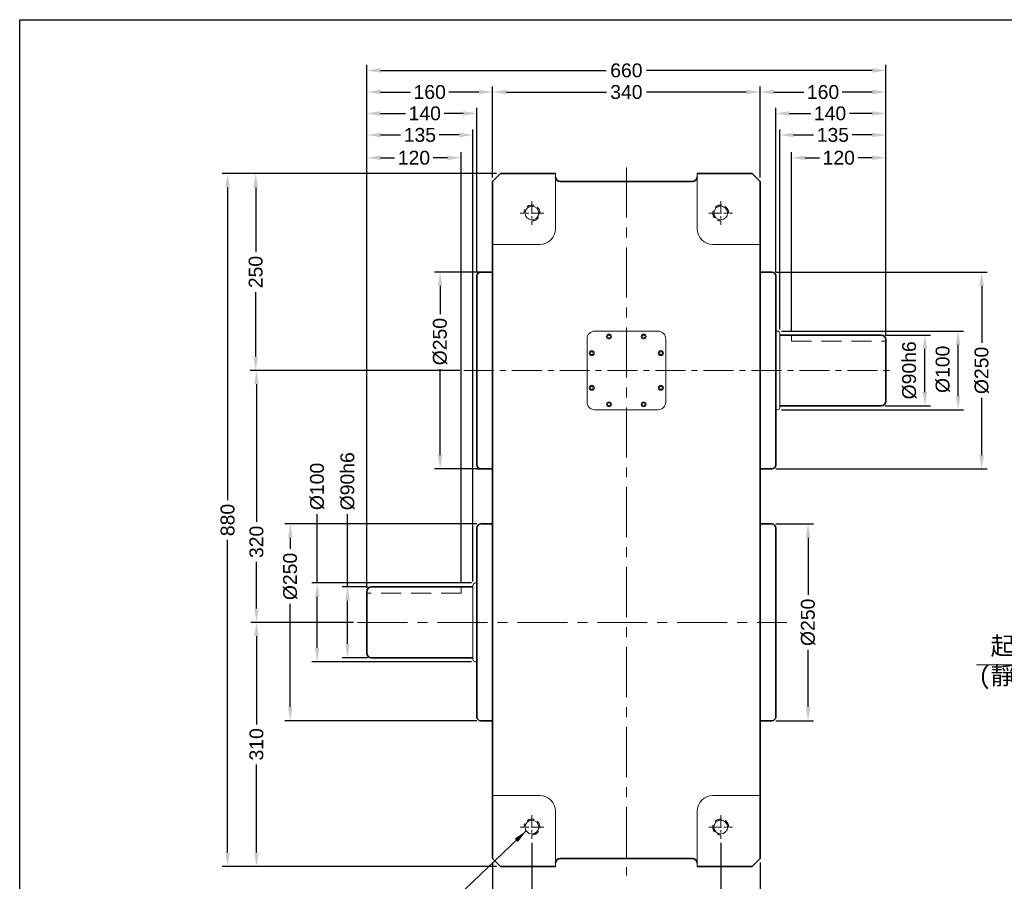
# Model space of a CAD drawing. Header units: inches. Extents: x -25 to 2379, y 26 to 1706.
# Tile 2 of 3: x -25 to 1227, y 611 to 1706. Entities that reach past the tile are written whole.
import ezdxf

# ---------------------------------------------------------------- set-up
doc = ezdxf.new("R2010")
doc.units = ezdxf.units.IN
doc.header["$MEASUREMENT"] = 0
doc.linetypes.add('CENTER', pattern=[50.8, 31.75, -6.35, 6.35, -6.35])
doc.linetypes.add('HIDDEN2', pattern=[4.7625, 3.175, -1.5875])
doc.layers.add('A主綫', color=7, linetype='Continuous')
for name, color, linetype, lineweight in [('中心線', 1, 'CENTER', 20), ('付虛線', 54, 'HIDDEN2', 15), ('實線', 7, 'Continuous', 35), ('標注', 3, 'Continuous', 20), ('細實線', 7, 'Continuous', 20)]:
    doc.layers.add(name, color=color, linetype=linetype, lineweight=lineweight)
doc.styles.get("Standard").update_dxf_attribs({"font": 'arial.ttf'})
doc.dimstyles.new('PU320DS', dxfattribs={"dimtxt": 17.6, "dimasz": 17.5, "dimexe": 7, "dimexo": 5, "dimgap": 6, "dimtad": 0, "dimdec": 4, "dimdsep": 46, "dimtxsty": 'Standard', "dimcen": 0, "dimadec": 0, "dimazin": 0, "dimtfac": 1, "dimtdec": 4, "dimtofl": 0, "dimtmove": 0, "dimatfit": 3, "dimfxl": 0, "dimtolj": 1, "dimtzin": 0, "dimarcsym": 0})

# ---------------------------------------------------------------- blocks, each defined once
blk = doc.blocks.new('*D8')
at = {"layer": 'Defpoints', "color": 0, "ltscale": 0.5}
for p in [(391.8, 985), (422.2, 985), (422.2, 895)]:
    blk.add_point(p, dxfattribs=at)
at = {"layer": '標注', "color": 0, "lineweight": -2, "ltscale": 0.5}
for p, q in [((391.8, 985), (391.8, 1077.4)), ((417.2, 985), (384.8, 985)), ((391.8, 912.5), (391.8, 967.5)), ((417.2, 895), (384.8, 895))]:
    blk.add_line(p, q, dxfattribs=at)
at = {"layer": '標注', "color": 0, "ltscale": 0.5}
for points in [[(388.8, 967.5), (394.7, 967.5), (391.8, 985)], [(388.8, 912.5), (394.7, 912.5), (391.8, 895)]]:
    blk.add_solid(points, dxfattribs=at)
at = {"layer": '標注', "color": 0, "ltscale": 0.5, "insert": (391.8, 1119.2), "char_height": 17.6, "attachment_point": 5, "rotation": 90}
blk.add_mtext('\\A1;%%C90h6', dxfattribs=at)
blk = doc.blocks.new('*D9')
at = {"layer": 'Defpoints', "color": 0, "ltscale": 0.5}
for p in [(554.2, 990), (353.2, 890), (554.2, 890)]:
    blk.add_point(p, dxfattribs=at)
at = {"layer": '標注', "color": 0, "lineweight": -2, "ltscale": 0.5}
for p, q in [((353.2, 990), (353.2, 1077.6)), ((549.2, 990), (346.2, 990)), ((353.2, 907.5), (353.2, 972.5)), ((549.2, 890), (346.2, 890))]:
    blk.add_line(p, q, dxfattribs=at)
at = {"layer": '標注', "color": 0, "ltscale": 0.5}
for points in [[(350.3, 972.5), (356.1, 972.5), (353.2, 990)], [(350.3, 907.5), (356.1, 907.5), (353.2, 890)]]:
    blk.add_solid(points, dxfattribs=at)
at = {"layer": '標注', "color": 0, "ltscale": 0.5, "insert": (353.2, 1112.6), "char_height": 17.6, "attachment_point": 5, "rotation": 90}
blk.add_mtext('\\A1;%%C100', dxfattribs=at)
blk = doc.blocks.new('*D10')
at = {"layer": 'Defpoints', "color": 0, "ltscale": 0.5}
for p in [(561.2, 1065), (319, 815), (561.2, 815)]:
    blk.add_point(p, dxfattribs=at)
at = {"layer": '標注', "color": 0, "lineweight": -2, "ltscale": 0.5}
for p, q in [((556.2, 1065), (312, 1065)), ((319, 1047.5), (319, 1033.3)), ((319, 832.5), (319, 963.3)), ((556.2, 815), (312, 815))]:
    blk.add_line(p, q, dxfattribs=at)
at = {"layer": '標注', "color": 0, "ltscale": 0.5}
for points in [[(316.1, 1047.5), (321.9, 1047.5), (319, 1065)], [(316.1, 832.5), (321.9, 832.5), (319, 815)]]:
    blk.add_solid(points, dxfattribs=at)
at = {"layer": '標注', "color": 0, "ltscale": 0.5, "insert": (319, 998.3), "char_height": 17.6, "attachment_point": 5, "rotation": 90}
blk.add_mtext('\\A1;%%C250', dxfattribs=at)
blk = doc.blocks.new('*D11')
at = {"layer": 'Defpoints', "color": 0, "ltscale": 0.5}
for p in [(586.2, 1510), (275, 1260), (539.5, 1260)]:
    blk.add_point(p, dxfattribs=at)
at = {"layer": '標注', "color": 0, "lineweight": -2, "ltscale": 0.5}
for p, q in [((581.2, 1510), (268, 1510)), ((275, 1492.5), (275, 1410.5)), ((275, 1277.5), (275, 1359.4)), ((534.5, 1260), (268, 1260))]:
    blk.add_line(p, q, dxfattribs=at)
at = {"layer": '標注', "color": 0, "ltscale": 0.5}
for points in [[(272.1, 1492.5), (277.9, 1492.5), (275, 1510)], [(272.1, 1277.5), (277.9, 1277.5), (275, 1260)]]:
    blk.add_solid(points, dxfattribs=at)
at = {"layer": '標注', "color": 0, "ltscale": 0.5, "insert": (275, 1385), "char_height": 17.6, "attachment_point": 5, "rotation": 90}
blk.add_mtext('\\A1;250', dxfattribs=at)
blk = doc.blocks.new('*D12')
at = {"layer": 'Defpoints', "color": 0, "ltscale": 0.5}
for p in [(539.5, 1260), (276, 940), (404.5, 940)]:
    blk.add_point(p, dxfattribs=at)
at = {"layer": '標注', "color": 0, "lineweight": -2, "ltscale": 0.5}
for p, q in [((534.5, 1260), (269, 1260)), ((276, 1242.5), (276, 1067.6)), ((276, 957.5), (276, 1016.8)), ((399.5, 940), (269, 940))]:
    blk.add_line(p, q, dxfattribs=at)
at = {"layer": '標注', "color": 0, "ltscale": 0.5}
for points in [[(273.1, 1242.5), (278.9, 1242.5), (276, 1260)], [(273.1, 957.5), (278.9, 957.5), (276, 940)]]:
    blk.add_solid(points, dxfattribs=at)
at = {"layer": '標注', "color": 0, "ltscale": 0.5, "insert": (276, 1042.2), "char_height": 17.6, "attachment_point": 5, "rotation": 90}
blk.add_mtext('\\A1;320', dxfattribs=at)
blk = doc.blocks.new('*D13')
at = {"layer": 'Defpoints', "color": 0, "ltscale": 0.5}
for p in [(404.5, 940), (276, 630), (586.2, 630)]:
    blk.add_point(p, dxfattribs=at)
at = {"layer": '標注', "color": 0, "lineweight": -2, "ltscale": 0.5}
for p, q in [((399.5, 940), (269, 940)), ((276, 922.5), (276, 810.4)), ((276, 647.5), (276, 759.6)), ((581.2, 630), (269, 630))]:
    blk.add_line(p, q, dxfattribs=at)
at = {"layer": '標注', "color": 0, "ltscale": 0.5}
for points in [[(273.1, 922.5), (278.9, 922.5), (276, 940)], [(273.1, 647.5), (278.9, 647.5), (276, 630)]]:
    blk.add_solid(points, dxfattribs=at)
at = {"layer": '標注', "color": 0, "ltscale": 0.5, "insert": (276, 785), "char_height": 17.6, "attachment_point": 5, "rotation": 90}
blk.add_mtext('\\A1;310', dxfattribs=at)
blk = doc.blocks.new('*D1')
at = {"layer": 'Defpoints', "color": 0, "ltscale": 0.5}
for p in [(239.3, 1510), (586.2, 1510), (586.2, 630)]:
    blk.add_point(p, dxfattribs=at)
at = {"layer": '標注', "color": 0, "lineweight": -2, "ltscale": 0.5}
for p, q in [((581.2, 1510), (232.3, 1510)), ((239.3, 1492.5), (239.3, 1095.4)), ((239.3, 647.5), (239.3, 1044.6)), ((581.2, 630), (232.3, 630))]:
    blk.add_line(p, q, dxfattribs=at)
at = {"layer": '標注', "color": 0, "ltscale": 0.5}
for points in [[(236.4, 1492.5), (242.2, 1492.5), (239.3, 1510)], [(236.4, 647.5), (242.2, 647.5), (239.3, 630)]]:
    blk.add_solid(points, dxfattribs=at)
at = {"layer": '標注', "color": 0, "ltscale": 0.5, "insert": (239.3, 1070), "char_height": 17.6, "attachment_point": 5, "rotation": 90}
blk.add_mtext('\\A1;880', dxfattribs=at)
blk = doc.blocks.new('*D14')
at = {"layer": 'Defpoints', "color": 0, "ltscale": 0.5}
for p in [(1070.2, 1305), (1125.7, 1305), (1070.2, 1215)]:
    blk.add_point(p, dxfattribs=at)
at = {"layer": '標注', "color": 0, "lineweight": -2, "ltscale": 0.5}
for p, q in [((1075.2, 1305), (1132.7, 1305)), ((1125.7, 1232.5), (1125.7, 1287.5)), ((1075.2, 1215), (1132.7, 1215))]:
    blk.add_line(p, q, dxfattribs=at)
at = {"layer": '標注', "color": 0, "ltscale": 0.5}
for points in [[(1122.8, 1287.5), (1128.6, 1287.5), (1125.7, 1305)], [(1122.8, 1232.5), (1128.6, 1232.5), (1125.7, 1215)]]:
    blk.add_solid(points, dxfattribs=at)
at = {"layer": '標注', "color": 0, "ltscale": 0.5, "insert": (1105.9, 1260.1), "char_height": 17.6, "attachment_point": 5, "rotation": 90}
blk.add_mtext('\\A1;%%C90h6', dxfattribs=at)
blk = doc.blocks.new('*D15')
at = {"layer": 'Defpoints', "color": 0, "ltscale": 0.5}
for p in [(938.2, 1310), (1167.9, 1310), (938.2, 1210)]:
    blk.add_point(p, dxfattribs=at)
at = {"layer": '標注', "color": 0, "lineweight": -2, "ltscale": 0.5}
for p, q in [((943.2, 1310), (1174.9, 1310)), ((1167.9, 1227.5), (1167.9, 1292.5)), ((943.2, 1210), (1174.9, 1210))]:
    blk.add_line(p, q, dxfattribs=at)
at = {"layer": '標注', "color": 0, "ltscale": 0.5}
for points in [[(1165, 1292.5), (1170.8, 1292.5), (1167.9, 1310)], [(1165, 1227.5), (1170.8, 1227.5), (1167.9, 1210)]]:
    blk.add_solid(points, dxfattribs=at)
at = {"layer": '標注', "color": 0, "ltscale": 0.5, "insert": (1148.5, 1261.4), "char_height": 17.6, "attachment_point": 5, "rotation": 90}
blk.add_mtext('\\A1;%%C100', dxfattribs=at)
blk = doc.blocks.new('*D16')
at = {"layer": 'Defpoints', "color": 0, "ltscale": 0.5}
for p in [(536.2, 1530.1), (416.2, 979), (536.2, 985)]:
    blk.add_point(p, dxfattribs=at)
at = {"layer": '標注', "color": 0, "lineweight": -2, "ltscale": 0.5}
for p, q in [((416.2, 984), (416.2, 1537.1)), ((433.7, 1530.1), (451.6, 1530.1)), ((518.7, 1530.1), (500.7, 1530.1)), ((536.2, 990), (536.2, 1537.1))]:
    blk.add_line(p, q, dxfattribs=at)
at = {"layer": '標注', "color": 0, "ltscale": 0.5}
for points in [[(433.7, 1533), (433.7, 1527.2), (416.2, 1530.1)], [(518.7, 1533), (518.7, 1527.2), (536.2, 1530.1)]]:
    blk.add_solid(points, dxfattribs=at)
at = {"layer": '標注', "color": 0, "ltscale": 0.5, "insert": (476.2, 1530.1), "char_height": 17.6, "attachment_point": 5}
blk.add_mtext('\\A1;120', dxfattribs=at)
blk = doc.blocks.new('*D17')
at = {"layer": 'Defpoints', "color": 0, "ltscale": 0.5}
for p in [(551.2, 1559.1), (416.2, 979), (551.2, 987)]:
    blk.add_point(p, dxfattribs=at)
at = {"layer": '標注', "color": 0, "lineweight": -2, "ltscale": 0.5}
for p, q in [((416.2, 984), (416.2, 1566.1)), ((551.2, 992), (551.2, 1566.1)), ((433.7, 1559.1), (459, 1559.1)), ((533.7, 1559.1), (508.3, 1559.1))]:
    blk.add_line(p, q, dxfattribs=at)
at = {"layer": '標注', "color": 0, "ltscale": 0.5}
for points in [[(433.7, 1562), (433.7, 1556.2), (416.2, 1559.1)], [(533.7, 1562), (533.7, 1556.2), (551.2, 1559.1)]]:
    blk.add_solid(points, dxfattribs=at)
at = {"layer": '標注', "color": 0, "ltscale": 0.5, "insert": (483.7, 1559.1), "char_height": 17.6, "attachment_point": 5}
blk.add_mtext('\\A1;135', dxfattribs=at)
blk = doc.blocks.new('*D18')
at = {"layer": 'Defpoints', "color": 0, "ltscale": 0.5}
for p in [(556.2, 1586.5), (556.2, 1380), (416.2, 979)]:
    blk.add_point(p, dxfattribs=at)
at = {"layer": '標注', "color": 0, "lineweight": -2, "ltscale": 0.5}
for p, q in [((416.2, 984), (416.2, 1593.5)), ((556.2, 1385), (556.2, 1593.5)), ((433.7, 1586.5), (465.3, 1586.5)), ((538.7, 1586.5), (514.5, 1586.5))]:
    blk.add_line(p, q, dxfattribs=at)
at = {"layer": '標注', "color": 0, "ltscale": 0.5}
for points in [[(433.7, 1589.4), (433.7, 1583.5), (416.2, 1586.5)], [(538.7, 1589.4), (538.7, 1583.5), (556.2, 1586.5)]]:
    blk.add_solid(points, dxfattribs=at)
at = {"layer": '標注', "color": 0, "ltscale": 0.5, "insert": (489.9, 1586.5), "char_height": 17.6, "attachment_point": 5}
blk.add_mtext('\\A1;140', dxfattribs=at)
blk = doc.blocks.new('*D19')
at = {"layer": 'Defpoints', "color": 0, "ltscale": 0.5}
for p in [(576.2, 1613.6), (576.2, 1500), (416.2, 979)]:
    blk.add_point(p, dxfattribs=at)
at = {"layer": '標注', "color": 0, "lineweight": -2, "ltscale": 0.5}
for p, q in [((416.2, 984), (416.2, 1620.6)), ((576.2, 1505), (576.2, 1620.6)), ((433.7, 1613.6), (471.6, 1613.6)), ((558.7, 1613.6), (520.7, 1613.6))]:
    blk.add_line(p, q, dxfattribs=at)
at = {"layer": '標注', "color": 0, "ltscale": 0.5}
for points in [[(433.7, 1616.6), (433.7, 1610.7), (416.2, 1613.6)], [(558.7, 1616.6), (558.7, 1610.7), (576.2, 1613.6)]]:
    blk.add_solid(points, dxfattribs=at)
at = {"layer": '標注', "color": 0, "ltscale": 0.5, "insert": (496.2, 1613.6), "char_height": 17.6, "attachment_point": 5}
blk.add_mtext('\\A1;160', dxfattribs=at)
blk = doc.blocks.new('*D2')
at = {"layer": 'Defpoints', "color": 0, "ltscale": 0.5}
for p in [(916.2, 1613.6), (576.2, 1500), (916.2, 1500)]:
    blk.add_point(p, dxfattribs=at)
at = {"layer": '標注', "color": 0, "lineweight": -2, "ltscale": 0.5}
for p, q in [((576.2, 1505), (576.2, 1620.6)), ((916.2, 1505), (916.2, 1620.6)), ((593.7, 1613.6), (720.8, 1613.6)), ((898.7, 1613.6), (771.6, 1613.6))]:
    blk.add_line(p, q, dxfattribs=at)
at = {"layer": '標注', "color": 0, "ltscale": 0.5}
for points in [[(593.7, 1616.6), (593.7, 1610.7), (576.2, 1613.6)], [(898.7, 1616.6), (898.7, 1610.7), (916.2, 1613.6)]]:
    blk.add_solid(points, dxfattribs=at)
at = {"layer": '標注', "color": 0, "ltscale": 0.5, "insert": (746.2, 1613.6), "char_height": 17.6, "attachment_point": 5}
blk.add_mtext('\\A1;340', dxfattribs=at)
blk = doc.blocks.new('*D3')
at = {"layer": 'Defpoints', "color": 0, "ltscale": 0.5}
for p in [(956.2, 1530.1), (956.2, 1305), (1076.2, 1299)]:
    blk.add_point(p, dxfattribs=at)
at = {"layer": '標注', "color": 0, "lineweight": -2, "ltscale": 0.5}
for p, q in [((956.2, 1310), (956.2, 1537.1)), ((973.7, 1530.1), (991.6, 1530.1)), ((1058.7, 1530.1), (1040.7, 1530.1)), ((1076.2, 1304), (1076.2, 1537.1))]:
    blk.add_line(p, q, dxfattribs=at)
at = {"layer": '標注', "color": 0, "ltscale": 0.5}
for points in [[(973.7, 1533), (973.7, 1527.2), (956.2, 1530.1)], [(1058.7, 1533), (1058.7, 1527.2), (1076.2, 1530.1)]]:
    blk.add_solid(points, dxfattribs=at)
at = {"layer": '標注', "color": 0, "ltscale": 0.5, "insert": (1016.2, 1530.1), "char_height": 17.6, "attachment_point": 5}
blk.add_mtext('\\A1;120', dxfattribs=at)
blk = doc.blocks.new('*D4')
at = {"layer": 'Defpoints', "color": 0, "ltscale": 0.5}
for p in [(941.2, 1559.1), (941.2, 1307), (1076.2, 1299)]:
    blk.add_point(p, dxfattribs=at)
at = {"layer": '標注', "color": 0, "lineweight": -2, "ltscale": 0.5}
for p, q in [((941.2, 1312), (941.2, 1566.1)), ((1076.2, 1304), (1076.2, 1566.1)), ((958.7, 1559.1), (984, 1559.1)), ((1058.7, 1559.1), (1033.3, 1559.1))]:
    blk.add_line(p, q, dxfattribs=at)
at = {"layer": '標注', "color": 0, "ltscale": 0.5}
for points in [[(958.7, 1562), (958.7, 1556.2), (941.2, 1559.1)], [(1058.7, 1562), (1058.7, 1556.2), (1076.2, 1559.1)]]:
    blk.add_solid(points, dxfattribs=at)
at = {"layer": '標注', "color": 0, "ltscale": 0.5, "insert": (1008.7, 1559.1), "char_height": 17.6, "attachment_point": 5}
blk.add_mtext('\\A1;135', dxfattribs=at)
blk = doc.blocks.new('*D5')
at = {"layer": 'Defpoints', "color": 0, "ltscale": 0.5}
for p in [(936.2, 1586.5), (936.2, 1380), (1076.2, 1299)]:
    blk.add_point(p, dxfattribs=at)
at = {"layer": '標注', "color": 0, "lineweight": -2, "ltscale": 0.5}
for p, q in [((936.2, 1385), (936.2, 1593.5)), ((1076.2, 1304), (1076.2, 1593.5)), ((953.7, 1586.5), (980.5, 1586.5)), ((1058.7, 1586.5), (1029.7, 1586.5))]:
    blk.add_line(p, q, dxfattribs=at)
at = {"layer": '標注', "color": 0, "ltscale": 0.5}
for points in [[(953.7, 1589.4), (953.7, 1583.5), (936.2, 1586.5)], [(1058.7, 1589.4), (1058.7, 1583.5), (1076.2, 1586.5)]]:
    blk.add_solid(points, dxfattribs=at)
at = {"layer": '標注', "color": 0, "ltscale": 0.5, "insert": (1005.1, 1586.5), "char_height": 17.6, "attachment_point": 5}
blk.add_mtext('\\A1;140', dxfattribs=at)
blk = doc.blocks.new('*D6')
at = {"layer": 'Defpoints', "color": 0, "ltscale": 0.5}
for p in [(916.2, 1613.6), (916.2, 1500), (1076.2, 1299)]:
    blk.add_point(p, dxfattribs=at)
at = {"layer": '標注', "color": 0, "lineweight": -2, "ltscale": 0.5}
for p, q in [((916.2, 1505), (916.2, 1620.6)), ((1076.2, 1304), (1076.2, 1620.6)), ((933.7, 1613.6), (971.6, 1613.6)), ((1058.7, 1613.6), (1020.7, 1613.6))]:
    blk.add_line(p, q, dxfattribs=at)
at = {"layer": '標注', "color": 0, "ltscale": 0.5}
for points in [[(933.7, 1616.6), (933.7, 1610.7), (916.2, 1613.6)], [(1058.7, 1616.6), (1058.7, 1610.7), (1076.2, 1613.6)]]:
    blk.add_solid(points, dxfattribs=at)
at = {"layer": '標注', "color": 0, "ltscale": 0.5, "insert": (996.2, 1613.6), "char_height": 17.6, "attachment_point": 5}
blk.add_mtext('\\A1;160', dxfattribs=at)
blk = doc.blocks.new('*D7')
at = {"layer": 'Defpoints', "color": 0, "ltscale": 0.5}
for p in [(1076.2, 1641.1), (1076.2, 1299), (416.2, 979)]:
    blk.add_point(p, dxfattribs=at)
at = {"layer": '標注', "color": 0, "lineweight": -2, "ltscale": 0.5}
for p, q in [((416.2, 984), (416.2, 1648.1)), ((433.7, 1641.1), (720.7, 1641.1)), ((1058.7, 1641.1), (771.6, 1641.1)), ((1076.2, 1304), (1076.2, 1648.1))]:
    blk.add_line(p, q, dxfattribs=at)
at = {"layer": '標注', "color": 0, "ltscale": 0.5}
for points in [[(433.7, 1644), (433.7, 1638.2), (416.2, 1641.1)], [(1058.7, 1644), (1058.7, 1638.2), (1076.2, 1641.1)]]:
    blk.add_solid(points, dxfattribs=at)
at = {"layer": '標注', "color": 0, "ltscale": 0.5, "insert": (746.2, 1641.1), "char_height": 17.6, "attachment_point": 5}
blk.add_mtext('\\A1;660', dxfattribs=at)
blk = doc.blocks.new('*D20')
at = {"layer": 'Defpoints', "color": 0, "ltscale": 0.5}
for p in [(626.2, 664.9), (576.2, 640), (576.2, 589.3)]:
    blk.add_point(p, dxfattribs=at)
at = {"layer": '標注', "color": 0, "lineweight": -2, "ltscale": 0.5}
for p, q in [((626.2, 659.9), (626.2, 582.3)), ((576.2, 635), (576.2, 582.3)), ((558.7, 589.3), (541.2, 589.3)), ((643.7, 589.3), (661.2, 589.3))]:
    blk.add_line(p, q, dxfattribs=at)
at = {"layer": '標注', "color": 0, "ltscale": 0.5}
for points in [[(558.7, 592.2), (558.7, 586.4), (576.2, 589.3)], [(643.7, 592.2), (643.7, 586.4), (626.2, 589.3)]]:
    blk.add_solid(points, dxfattribs=at)
at = {"layer": '標注', "color": 0, "ltscale": 0.5, "insert": (601.2, 589.3), "char_height": 17.6, "attachment_point": 5}
blk.add_mtext('\\A1;50', dxfattribs=at)
blk = doc.blocks.new('*D21')
at = {"layer": 'Defpoints', "color": 0, "ltscale": 0.5}
for p in [(626.2, 664.9), (866.2, 664.9), (866.2, 589.3)]:
    blk.add_point(p, dxfattribs=at)
at = {"layer": '標注', "color": 0, "lineweight": -2, "ltscale": 0.5}
for p, q in [((626.2, 659.9), (626.2, 582.3)), ((866.2, 659.9), (866.2, 582.3)), ((643.7, 589.3), (720.6, 589.3)), ((848.7, 589.3), (771.7, 589.3))]:
    blk.add_line(p, q, dxfattribs=at)
at = {"layer": '標注', "color": 0, "ltscale": 0.5}
for points in [[(643.7, 592.2), (643.7, 586.4), (626.2, 589.3)], [(848.7, 592.2), (848.7, 586.4), (866.2, 589.3)]]:
    blk.add_solid(points, dxfattribs=at)
at = {"layer": '標注', "color": 0, "ltscale": 0.5, "insert": (746.2, 589.3), "char_height": 17.6, "attachment_point": 5}
blk.add_mtext('\\A1;240', dxfattribs=at)
blk = doc.blocks.new('*D22')
at = {"layer": 'Defpoints', "color": 0, "ltscale": 0.5}
for p in [(866.2, 664.9), (916.2, 640), (916.2, 589.3)]:
    blk.add_point(p, dxfattribs=at)
at = {"layer": '標注', "color": 0, "lineweight": -2, "ltscale": 0.5}
for p, q in [((866.2, 659.9), (866.2, 582.3)), ((916.2, 635), (916.2, 582.3)), ((848.7, 589.3), (831.2, 589.3)), ((933.7, 589.3), (951.2, 589.3))]:
    blk.add_line(p, q, dxfattribs=at)
at = {"layer": '標注', "color": 0, "ltscale": 0.5}
for points in [[(848.7, 592.2), (848.7, 586.4), (866.2, 589.3)], [(933.7, 592.2), (933.7, 586.4), (916.2, 589.3)]]:
    blk.add_solid(points, dxfattribs=at)
at = {"layer": '標注', "color": 0, "ltscale": 0.5, "insert": (891.2, 589.3), "char_height": 17.6, "attachment_point": 5}
blk.add_mtext('\\A1;50', dxfattribs=at)
blk = doc.blocks.new('*D36')
at = {"layer": 'Defpoints', "color": 0, "ltscale": 0.5}
for p in [(931.2, 1065), (977.2, 1065), (931.2, 815)]:
    blk.add_point(p, dxfattribs=at)
at = {"layer": '標注', "color": 0, "lineweight": -2, "ltscale": 0.5}
for p, q in [((936.2, 1065), (984.2, 1065)), ((977.2, 1047.5), (977.2, 975)), ((977.2, 832.5), (977.2, 905)), ((936.2, 815), (984.2, 815))]:
    blk.add_line(p, q, dxfattribs=at)
at = {"layer": '標注', "color": 0, "ltscale": 0.5}
for points in [[(974.3, 1047.5), (980.2, 1047.5), (977.2, 1065)], [(974.3, 832.5), (980.2, 832.5), (977.2, 815)]]:
    blk.add_solid(points, dxfattribs=at)
at = {"layer": '標注', "color": 0, "ltscale": 0.5, "insert": (977.2, 940), "char_height": 17.6, "attachment_point": 5, "rotation": 90}
blk.add_mtext('\\A1;%%C250', dxfattribs=at)
blk = doc.blocks.new('*D37')
at = {"layer": 'Defpoints', "color": 0, "ltscale": 0.5}
for p in [(509.4, 1385), (561.2, 1385), (561.2, 1135)]:
    blk.add_point(p, dxfattribs=at)
at = {"layer": '標注', "color": 0, "lineweight": -2, "ltscale": 0.5}
for p, q in [((556.2, 1385), (502.4, 1385)), ((509.4, 1367.5), (509.4, 1331.6)), ((509.4, 1152.5), (509.4, 1261.6)), ((556.2, 1135), (502.4, 1135))]:
    blk.add_line(p, q, dxfattribs=at)
at = {"layer": '標注', "color": 0, "ltscale": 0.5}
for points in [[(506.4, 1367.5), (512.3, 1367.5), (509.4, 1385)], [(506.4, 1152.5), (512.3, 1152.5), (509.4, 1135)]]:
    blk.add_solid(points, dxfattribs=at)
at = {"layer": '標注', "color": 0, "ltscale": 0.5, "insert": (509.4, 1296.6), "char_height": 17.6, "attachment_point": 5, "rotation": 90}
blk.add_mtext('\\A1;%%C250', dxfattribs=at)
blk = doc.blocks.new('*D38')
at = {"layer": 'Defpoints', "color": 0, "ltscale": 0.5}
for p in [(931.2, 1385), (1197.9, 1385), (931.2, 1135)]:
    blk.add_point(p, dxfattribs=at)
at = {"layer": '標注', "color": 0, "lineweight": -2, "ltscale": 0.5}
for p, q in [((936.2, 1385), (1204.9, 1385)), ((1197.9, 1367.5), (1197.9, 1295)), ((1197.9, 1152.5), (1197.9, 1225)), ((936.2, 1135), (1204.9, 1135))]:
    blk.add_line(p, q, dxfattribs=at)
at = {"layer": '標注', "color": 0, "ltscale": 0.5}
for points in [[(1194.9, 1367.5), (1200.8, 1367.5), (1197.9, 1385)], [(1194.9, 1152.5), (1200.8, 1152.5), (1197.9, 1135)]]:
    blk.add_solid(points, dxfattribs=at)
at = {"layer": '標注', "color": 0, "ltscale": 0.5, "insert": (1197.9, 1260), "char_height": 17.6, "attachment_point": 5, "rotation": 90}
blk.add_mtext('\\A1;%%C250', dxfattribs=at)

msp = doc.modelspace()

# ---------------------------------------------------------------- linework, layer by layer
at = {"layer": 'A主綫'}
msp.add_lwpolyline([(-25.00737, 1705.55334), (2368.99263, 1705.55334), (2368.99263, 25.55334), (-25.00737, 25.55334)], close=True, dxfattribs=at)
at = {"layer": '中心線', "ltscale": 2}
for p, q in [((746.16442, 1517.90805), (746.16442, 618.29328)), ((404.50594, 939.97856), (950.36757, 939.97856))]:
    msp.add_line(p, q, dxfattribs=at)
at = {"layer": '中心線', "ltscale": 0.5}
for p, q in [((626.16442, 1475.05879), (626.16442, 1444.89833)), ((866.16442, 1475.05879), (866.16442, 1444.89833)), ((641.24465, 1459.97856), (611.08419, 1459.97856)), ((851.08419, 1459.97856), (881.24465, 1459.97856)), ((626.16442, 695.05879), (626.16442, 664.89833)), ((866.16442, 695.05879), (866.16442, 664.89833)), ((641.24465, 679.97856), (611.08419, 679.97856)), ((851.08419, 679.97856), (881.24465, 679.97856))]:
    msp.add_line(p, q, dxfattribs=at)
at = {"layer": '中心線', "ltscale": 1.2}
msp.add_line((539.50106, 1259.97856), (1088.12291, 1259.97856), dxfattribs=at)
at = {"layer": '付虛線', "ltscale": 8}
for p, q in [((956.16442, 1296.97856), (956.16442, 1304.97856)), ((956.16442, 1296.97856), (1076.16442, 1296.97856)), ((536.16442, 976.97856), (416.16442, 976.97856))]:
    msp.add_line(p, q, dxfattribs=at)
at = {"layer": '付虛線', "ltscale": 5}
msp.add_line((536.16442, 976.97856), (536.16442, 984.97856), dxfattribs=at)
at = {"layer": '付虛線', "lineweight": 15, "ltscale": 3}
for centre, start, end in [((626.16442, 1459.97856), 270, 180), ((866.16442, 1459.97856), 0, 270), ((626.16442, 679.97856), 270, 180), ((866.16442, 679.97856), 0, 270)]:
    msp.add_arc(centre, 10, start, end, dxfattribs=at)
at = {"layer": '實線'}
for p, q in [((576.16442, 1499.97856), (586.16442, 1509.97856)), ((656.16442, 1509.97856), (586.16442, 1509.97856)), ((906.16442, 1509.97856), (836.16442, 1509.97856)), ((906.16442, 1509.97856), (916.16442, 1499.97856)), ((576.16442, 1499.97856), (576.16442, 639.97856)), ((830.16442, 1499.97856), (662.16442, 1499.97856)), ((916.16442, 639.97856), (916.16442, 1499.97856)), ((556.16442, 1384.97856), (576.16442, 1384.97856)), ((556.16442, 1379.97856), (556.16442, 1139.97856)), ((916.16442, 1384.97856), (931.16442, 1384.97856)), ((936.16442, 1379.97856), (936.16442, 1139.97856)), ((941.16442, 1304.97856), (1070.16442, 1304.97856)), ((1076.16442, 1298.97856), (1076.16442, 1220.97856)), ((941.16442, 1214.97856), (1070.16442, 1214.97856)), ((556.16442, 1134.97856), (576.16442, 1134.97856)), ((916.16442, 1134.97856), (931.16442, 1134.97856)), ((561.16442, 1064.97856), (576.16442, 1064.97856)), ((931.16442, 1064.97856), (916.16442, 1064.97856)), ((556.16442, 1059.97856), (556.16442, 819.97856)), ((936.16442, 1059.97856), (936.16442, 819.97856)), ((416.16442, 978.97856), (416.16442, 900.97856)), ((551.16442, 984.97856), (422.16442, 984.97856)), ((551.16442, 894.97856), (422.16442, 894.97856)), ((561.16442, 814.97856), (576.16442, 814.97856)), ((931.16442, 814.97856), (916.16442, 814.97856)), ((576.16442, 639.97856), (586.16442, 629.97856)), ((662.16442, 639.97856), (830.16442, 639.97856)), ((906.16442, 629.97856), (916.16442, 639.97856)), ((586.16442, 629.97856), (656.16442, 629.97856)), ((836.16442, 629.97856), (906.16442, 629.97856))]:
    msp.add_line(p, q, dxfattribs=at)
at = {"layer": '實線', "lineweight": 15, "ltscale": 0.5}
for centre in [(626.16442, 1459.97856), (866.16442, 1459.97856), (626.16442, 679.97856), (866.16442, 679.97856)]:
    msp.add_circle(centre, 8.7, dxfattribs=at)
at = {"layer": '實線'}
for centre, radius, start, end in [((662.16442, 1505.97856), 6, 180, 270), ((830.16442, 1505.97856), 6, 270, 0), ((561.16442, 1379.97856), 5, 90, 180), ((931.16442, 1379.97856), 5, 0, 90), ((1070.16442, 1298.97856), 6, 0, 90), ((1070.16442, 1220.97856), 6, 270, 0), ((561.16442, 1139.97856), 5, 180, 270), ((931.16442, 1139.97856), 5, 270, 0), ((561.16442, 1059.97856), 5, 90, 180), ((931.16442, 1059.97856), 5, 0, 90), ((422.16442, 978.97856), 6, 90, 180), ((422.16442, 900.97856), 6, 180, 270), ((561.16442, 819.97856), 5, 180, 270), ((931.16442, 819.97856), 5, 270, 0), ((662.16442, 633.97856), 6, 90, 180), ((830.16442, 633.97856), 6, 0, 90)]:
    msp.add_arc(centre, radius, start, end, dxfattribs=at)
at = {"layer": '標注', "ltscale": 0.5}
msp.add_line((1370.74896, 885.97014), (1191.39016, 885.97014), dxfattribs=at)
at = {"layer": '細實線'}
for p, q in [((656.16442, 1509.97856), (656.16442, 1439.97856)), ((836.16442, 1509.97856), (836.16442, 1439.97856)), ((636.16442, 1419.97856), (576.16442, 1419.97856)), ((856.16442, 1419.97856), (916.16442, 1419.97856)), ((936.16442, 1309.97856), (938.16442, 1309.97856)), ((941.16442, 1306.97856), (941.16442, 1212.97856)), ((936.16442, 1209.97856), (938.16442, 1209.97856)), ((554.16442, 989.97856), (556.16442, 989.97856)), ((551.16442, 986.97856), (551.16442, 892.97856)), ((554.16442, 889.97856), (556.16442, 889.97856)), ((636.16442, 719.97856), (576.16442, 719.97856)), ((856.16442, 719.97856), (916.16442, 719.97856)), ((656.16442, 699.97856), (656.16442, 629.97856)), ((836.16442, 699.97856), (836.16442, 629.97856))]:
    msp.add_line(p, q, dxfattribs=at)
msp.add_lwpolyline([(786.16442, 1309.97856), (706.16442, 1309.97856, 0.4142135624), (696.16442, 1299.97856), (696.16442, 1219.97856, 0.4142135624), (706.16442, 1209.97856), (786.16442, 1209.97856, 0.4142135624), (796.16442, 1219.97856), (796.16442, 1299.97856, 0.4142135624)], format="xyb", close=True, dxfattribs=at)
for points in [[(725.16695, 1304.715), (723.16188, 1304.715), (722.15935, 1302.97856), (723.16188, 1301.24212), (725.16695, 1301.24212), (726.16948, 1302.97856)], [(767.16188, 1304.715), (769.16695, 1304.715), (770.16948, 1302.97856), (769.16695, 1301.24212), (767.16188, 1301.24212), (766.15935, 1302.97856)], [(703.16695, 1283.715), (701.16188, 1283.715), (700.15935, 1281.97856), (701.16188, 1280.24212), (703.16695, 1280.24212), (704.16948, 1281.97856)], [(789.16188, 1283.715), (791.16695, 1283.715), (792.16948, 1281.97856), (791.16695, 1280.24212), (789.16188, 1280.24212), (788.15935, 1281.97856)], [(703.16695, 1239.715), (701.16188, 1239.715), (700.15935, 1237.97856), (701.16188, 1236.24212), (703.16695, 1236.24212), (704.16948, 1237.97856)], [(789.16188, 1239.715), (791.16695, 1239.715), (792.16948, 1237.97856), (791.16695, 1236.24212), (789.16188, 1236.24212), (788.15935, 1237.97856)], [(725.16695, 1215.24212), (723.16188, 1215.24212), (722.15935, 1216.97856), (723.16188, 1218.715), (725.16695, 1218.715), (726.16948, 1216.97856)], [(767.16188, 1215.24212), (769.16695, 1215.24212), (770.16948, 1216.97856), (769.16695, 1218.715), (767.16188, 1218.715), (766.15935, 1216.97856)]]:
    msp.add_lwpolyline(points, close=True, dxfattribs=at)
for centre in [(724.16442, 1302.97856), (768.16442, 1302.97856), (702.16442, 1281.97856), (790.16442, 1281.97856), (702.16442, 1237.97856), (790.16442, 1237.97856), (724.16442, 1216.97856), (768.16442, 1216.97856)]:
    msp.add_circle(centre, 3.15358, dxfattribs=at)
for centre, radius, start, end in [((636.16442, 1439.97856), 20, 270, 0), ((856.16442, 1439.97856), 20, 180, 270), ((938.16442, 1306.97856), 3, 0, 90), ((938.16442, 1212.97856), 3, 270, 0), ((554.16442, 986.97856), 3, 90, 180), ((554.16442, 892.97856), 3, 180, 270), ((636.16442, 699.97856), 20, 0, 90), ((856.16442, 699.97856), 20, 90, 180)]:
    msp.add_arc(centre, radius, start, end, dxfattribs=at)

# ---------------------------------------------------------------- texts
at = {"layer": '標注', "ltscale": 0.5, "insert": (1193.77627, 921.4345), "char_height": 22.6233, "width": 350.8933372, "attachment_point": 1}
msp.add_mtext('{\\fSimSun|b0|i0|c134|p2; 起動位置\\P(靜止角之半)}', dxfattribs=at)

# ---------------------------------------------------------------- dimensions: what is measured, and where the dimension line sits
at = {"layer": '標注', "ltscale": 0.5}
for base, p1, p2, picture, middle in [((1076.16442, 1641.09272), (416.16442, 978.97856), (1076.16442, 1298.97856), '*D7', (746.16442, 1641.09272)), ((576.16442, 1613.63971), (416.16442, 978.97856), (576.16442, 1499.97856), '*D19', (496.16442, 1613.63971)), ((916.16442, 1613.63971), (576.16442, 1499.97856), (916.16442, 1499.97856), '*D2', (746.16442, 1613.63971)), ((551.16442, 1559.10626), (416.16442, 978.97856), (551.16442, 986.97856), '*D17', (483.66442, 1559.10626)), ((536.16442, 1530.11577), (416.16442, 978.97856), (536.16442, 984.97856), '*D16', (476.16442, 1530.11577)), ((866.16442, 589.29666), (626.16442, 664.89833), (866.16442, 664.89833), '*D21', (746.16442, 589.29666))]:
    dim = msp.add_linear_dim(base=base, p1=p1, p2=p2, dimstyle='PU320DS', dxfattribs=at)
    dim.commit()
    dim.dimension.update_dxf_attribs({"geometry": picture, "text_midpoint": middle})
for base, p1, p2, angle, picture, middle in [((916.16442, 1613.63971), (1076.16442, 1298.97856), (916.16442, 1499.97856), 180, '*D6', (996.16442, 1613.63971)), ((941.16442, 1559.10626), (1076.16442, 1298.97856), (941.16442, 1306.97856), 180, '*D4', (1008.66442, 1559.10626)), ((956.16442, 1530.11577), (1076.16442, 1298.97856), (956.16442, 1304.97856), 180, '*D3', (1016.16442, 1530.11577)), ((239.29804, 1509.97856), (586.16442, 629.97856), (586.16442, 1509.97856), 90, '*D1', (239.29804, 1069.97856)), ((275.02398, 1259.97856), (586.16442, 1509.97856), (539.50106, 1259.97856), 90, '*D11', (275.02398, 1384.97856)), ((275.97322, 629.97856), (404.50594, 939.97856), (586.16442, 629.97856), 90, '*D13', (275.97322, 784.97856))]:
    dim = msp.add_linear_dim(base=base, p1=p1, p2=p2, angle=angle, dimstyle='PU320DS', dxfattribs=at)
    dim.commit()
    dim.dimension.update_dxf_attribs({"geometry": picture, "text_midpoint": middle})
for base, p1, p2, picture, middle in [((556.16442, 1586.46452), (416.16442, 978.97856), (556.16442, 1379.97856), '*D18', (489.86559, 1586.46452)), ((576.16442, 589.29666), (626.16442, 664.89833), (576.16442, 639.97856), '*D20', (601.16442, 589.29666)), ((916.16442, 589.29666), (866.16442, 664.89833), (916.16442, 639.97856), '*D22', (891.16442, 589.29666))]:
    dim = msp.add_linear_dim(base=base, p1=p1, p2=p2, dimstyle='PU320DS', dxfattribs=at)
    dim.commit()
    dim.dimension.update_dxf_attribs({"geometry": picture, "text_midpoint": middle, "dimtype": 160})
for base, p1, p2, angle, picture, middle in [((936.16442, 1586.46452), (1076.16442, 1298.97856), (936.16442, 1379.97856), 180, '*D5', (1005.09543, 1586.46452)), ((275.97322, 939.97856), (539.50106, 1259.97856), (404.50594, 939.97856), 90, '*D12', (275.97322, 1042.17729))]:
    dim = msp.add_linear_dim(base=base, p1=p1, p2=p2, angle=angle, dimstyle='PU320DS', dxfattribs=at)
    dim.commit()
    dim.dimension.update_dxf_attribs({"geometry": picture, "text_midpoint": middle, "dimtype": 160})
for base, p1, p2, text, picture, middle in [((509.35707, 1384.97856), (561.16442, 1134.97856), (561.16442, 1384.97856), '%%C<>', '*D37', (509.35707, 1296.61997)), ((1197.86, 1384.97856), (931.16442, 1134.97856), (931.16442, 1384.97856), '%%C<>', '*D38', (1197.86, 1259.97856)), ((391.76024, 984.97856), (422.16442, 894.97856), (422.16442, 984.97856), '%%C<>h6', '*D8', (391.76024, 1119.23837)), ((353.17846, 889.97856), (554.16442, 989.97856), (554.16442, 889.97856), '%%C<>', '*D9', (353.17846, 1112.59779)), ((319.01298, 814.97856), (561.16442, 1064.97856), (561.16442, 814.97856), '%%C<>', '*D10', (319.01298, 998.26947)), ((977.24803, 1064.97856), (931.16442, 814.97856), (931.16442, 1064.97856), '%%C<>', '*D36', (977.24803, 939.97856))]:
    dim = msp.add_linear_dim(base=base, p1=p1, p2=p2, angle=90, text=text, dimstyle='PU320DS', dxfattribs=at)
    dim.commit()
    dim.dimension.update_dxf_attribs({"geometry": picture, "text_midpoint": middle, "dimtype": 160})
for base, p1, p2, text, picture, middle in [((1167.92806, 1309.97856), (938.16442, 1209.97856), (938.16442, 1309.97856), '%%C<>', '*D15', (1148.54472, 1261.37347)), ((1125.70937, 1304.97856), (1070.16442, 1214.97856), (1070.16442, 1304.97856), '%%C<>h6', '*D14', (1105.87712, 1260.14707))]:
    dim = msp.add_linear_dim(base=base, p1=p1, p2=p2, angle=90, text=text, dimstyle='PU320DS', override={"dimtmove": 2}, dxfattribs=at)
    dim.commit()
    dim.dimension.update_dxf_attribs({"geometry": picture, "text_midpoint": middle, "dimtype": 160})

# ---------------------------------------------------------------- leaders
msp.add_leader([(618.95315, 675.11156), (516.16792, 577.465), (248.22201, 577.465)], dimstyle='PU320DS', override={"dimgap": 6, "dimtad": 0}, dxfattribs=at)

doc.saveas('drawing.dxf')
